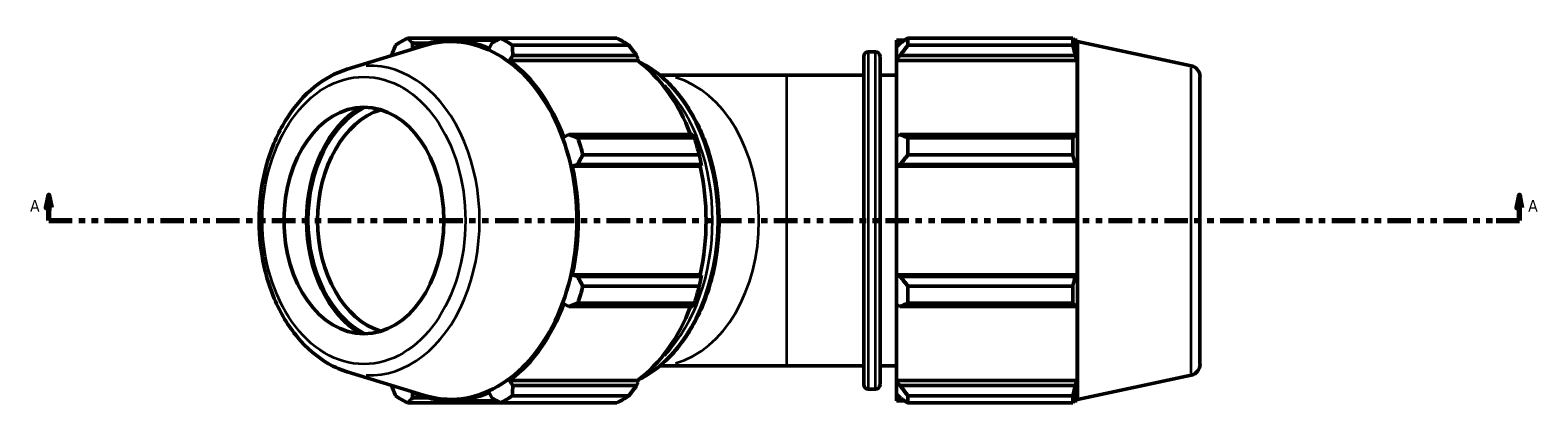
# Model space of a CAD drawing. Header units: inches. Extents: x -0.3 to 58.8, y -17.9 to 44.3.
# Tile 8 of 9: x 11.6 to 34.9, y 26.9 to 32.8. Entities that reach past the tile are written whole.
import ezdxf

# ---------------------------------------------------------------- set-up
doc = ezdxf.new("R2010")
doc.units = ezdxf.units.IN
doc.header["$MEASUREMENT"] = 0
doc.linetypes.add('DOUBLE_DASH_CHAIN', pattern=[1.2403, 0.6614, -0.0827, 0.1654, -0.0827, 0.1654, -0.0827])
for name, color, linetype, lineweight in [('Section Line (ANSI)', 7, 'DOUBLE_DASH_CHAIN', 70), ('Visible (ANSI)', 7, 'Continuous', 50), ('Visible Narrow (ANSI)', 7, 'Continuous', 35)]:
    doc.layers.add(name, color=color, linetype=linetype, lineweight=lineweight)
doc.styles.add('Label Text (ANSI)', font='tahoma.ttf')

# ---------------------------------------------------------------- blocks, each defined once
blk = doc.blocks.new('2dTransSection0')
at = {"layer": 'Section Line (ANSI)', "linetype": 'Continuous'}
for p, q in [((11.921, 30.215), (11.882, 30.019)), ((11.921, 30.019), (11.921, 30.215)), ((11.961, 30.019), (11.921, 30.215)), ((34.62, 30.215), (34.581, 30.019)), ((34.62, 30.019), (34.62, 30.215)), ((34.659, 30.019), (34.62, 30.215)), ((11.882, 30.019), (11.961, 30.019)), ((11.921, 29.822), (11.921, 30.019)), ((11.921, 29.822), (12.28, 29.822)), ((34.262, 29.822), (34.62, 29.822)), ((34.581, 30.019), (34.659, 30.019)), ((34.62, 29.822), (34.62, 30.019))]:
    blk.add_line(p, q, dxfattribs=at)
at = {"layer": 'Section Line (ANSI)', "linetype": 'DOUBLE_DASH_CHAIN', "ltscale": 0.545821}
blk.add_line((11.921, 29.822), (34.62, 29.822), dxfattribs=at)
at = {"layer": 'Section Line (ANSI)', "linetype": 'Continuous', "flags": 128}
for points in [[(11.961, 30.019), (11.921, 30.215), (11.882, 30.019), (11.961, 30.019)], [(34.659, 30.019), (34.62, 30.215), (34.581, 30.019), (34.659, 30.019)]]:
    blk.add_lwpolyline(points, dxfattribs=at)
at = {"layer": 'Section Line (ANSI)'}
for points in [[(11.961, 30.019), (11.921, 30.215), (11.882, 30.019), (11.961, 30.019)], [(34.659, 30.019), (34.62, 30.215), (34.581, 30.019), (34.659, 30.019)]]:
    blk.add_solid(points, dxfattribs=at)
at = {"layer": 'Section Line (ANSI)', "char_height": 0.18, "attachment_point": 7, "style": 'Label Text (ANSI)'}
for insert in [(11.632, 29.96), (34.757, 29.96)]:
    blk.add_mtext('A', dxfattribs=dict(at, insert=insert))

msp = doc.modelspace()

# ---------------------------------------------------------------- linework, layer by layer
at = {"layer": 'Visible (ANSI)'}
for p, q in [((18.89, 32.635), (17.458, 32.635)), ((18.833, 32.602), (18.126, 32.602)), ((18.89, 32.635), (20.688, 32.635)), ((25.003, 32.602), (25.003, 32.502)), ((25.003, 32.602), (25.13, 32.602)), ((25.182, 32.635), (25.182, 32.527)), ((25.182, 32.635), (27.725, 32.635)), ((27.725, 32.527), (27.725, 32.635)), ((27.742, 32.602), (27.793, 32.602)), ((27.793, 32.474), (27.793, 32.602)), ((27.8, 32.581), (27.793, 32.602)), ((16.524, 32.154), (17.706, 32.518)), ((17.209, 32.368), (17.21, 32.365)), ((17.535, 32.474), (17.536, 32.559)), ((17.536, 32.559), (17.781, 32.559)), ((18.757, 32.559), (18.717, 32.474)), ((19.034, 32.288), (19.084, 32.368)), ((20.873, 32.527), (19.075, 32.527)), ((19.084, 32.368), (20.994, 32.368)), ((20.994, 32.368), (21.017, 32.315)), ((24.499, 27.29), (24.499, 32.353)), ((24.569, 32.423), (24.681, 32.423)), ((24.751, 32.353), (24.751, 27.29)), ((25.063, 32.559), (25.003, 32.502)), ((25.003, 32.315), (25.003, 32.502)), ((25.003, 32.315), (25.063, 32.368)), ((25.063, 32.368), (27.764, 32.368)), ((27.725, 32.527), (25.182, 32.527)), ((27.793, 32.474), (27.764, 32.559)), ((27.764, 32.368), (27.793, 32.288)), ((27.8, 27.063), (27.8, 32.581)), ((29.552, 32.208), (27.8, 32.581)), ((21.007, 32.288), (19.034, 32.288)), ((21.017, 32.315), (21.007, 32.288)), ((25.003, 32.288), (25.003, 32.315)), ((25.003, 32.288), (25.003, 31.12)), ((25.003, 32.288), (27.793, 32.288)), ((27.793, 31.106), (27.793, 32.288)), ((23.31, 32.064), (21.35, 32.064)), ((23.31, 32.064), (24.499, 32.064)), ((24.751, 32.064), (25.003, 32.064)), ((29.69, 32.038), (29.69, 27.606)), ((19.947, 31.147), (19.87, 31.106)), ((21.857, 31.147), (19.947, 31.147)), ((20.087, 31.095), (21.885, 31.095)), ((25.063, 31.147), (25.003, 31.12)), ((25.003, 30.667), (25.003, 31.12)), ((27.764, 31.147), (25.063, 31.147)), ((25.182, 31.095), (25.182, 30.834)), ((25.182, 31.095), (27.725, 31.095)), ((27.725, 30.834), (27.725, 31.095)), ((27.793, 31.106), (27.764, 31.147)), ((21.961, 30.834), (20.163, 30.834)), ((27.725, 30.834), (25.182, 30.834)), ((20.001, 30.658), (20.082, 30.685)), ((21.974, 30.658), (20.001, 30.658)), ((20.082, 30.685), (21.992, 30.685)), ((21.994, 30.667), (21.974, 30.658)), ((21.992, 30.685), (21.994, 30.667)), ((25.003, 30.667), (25.063, 30.685)), ((25.003, 30.658), (25.003, 30.667)), ((25.003, 30.658), (25.003, 28.986)), ((25.003, 30.658), (27.793, 30.658)), ((25.063, 30.685), (27.764, 30.685)), ((27.764, 30.685), (27.793, 30.658)), ((27.793, 28.986), (27.793, 30.658)), ((20.082, 28.959), (20.001, 28.986)), ((21.974, 28.986), (20.001, 28.986)), ((21.992, 28.959), (20.082, 28.959)), ((21.974, 28.986), (21.994, 28.977)), ((21.994, 28.977), (21.992, 28.959)), ((25.003, 28.977), (25.003, 28.986)), ((25.003, 28.986), (27.793, 28.986)), ((25.003, 28.524), (25.003, 28.977)), ((25.063, 28.959), (25.003, 28.977)), ((27.764, 28.959), (25.063, 28.959)), ((27.793, 28.986), (27.764, 28.959)), ((20.163, 28.809), (21.961, 28.809)), ((25.182, 28.809), (25.182, 28.548)), ((25.182, 28.809), (27.725, 28.809)), ((27.725, 28.548), (27.725, 28.809)), ((19.87, 28.538), (19.947, 28.496)), ((19.947, 28.496), (21.857, 28.496)), ((21.885, 28.548), (20.087, 28.548)), ((25.003, 28.524), (25.003, 27.355)), ((25.003, 28.524), (25.063, 28.496)), ((25.063, 28.496), (27.764, 28.496)), ((27.725, 28.548), (25.182, 28.548)), ((27.764, 28.496), (27.793, 28.538)), ((27.793, 27.355), (27.793, 28.538)), ((16.524, 27.49), (17.706, 27.126)), ((21.35, 27.579), (23.31, 27.579)), ((23.31, 27.579), (24.499, 27.579)), ((24.751, 27.579), (25.003, 27.579)), ((17.21, 27.279), (17.209, 27.276)), ((19.084, 27.276), (19.034, 27.355)), ((21.007, 27.355), (19.034, 27.355)), ((20.994, 27.276), (19.084, 27.276)), ((21.017, 27.329), (20.994, 27.276)), ((21.007, 27.355), (21.017, 27.329)), ((25.003, 27.329), (25.003, 27.355)), ((25.003, 27.355), (27.793, 27.355)), ((25.003, 27.141), (25.003, 27.329)), ((25.063, 27.276), (25.003, 27.329)), ((27.764, 27.276), (25.063, 27.276)), ((27.793, 27.355), (27.764, 27.276)), ((29.552, 27.435), (27.8, 27.063)), ((17.458, 27.008), (18.89, 27.008)), ((17.536, 27.084), (17.535, 27.17)), ((17.781, 27.084), (17.536, 27.084)), ((18.833, 27.041), (18.126, 27.041)), ((18.717, 27.17), (18.757, 27.084)), ((20.688, 27.008), (18.89, 27.008)), ((19.075, 27.117), (20.873, 27.117)), ((24.569, 27.22), (24.681, 27.22)), ((25.003, 27.141), (25.003, 27.041)), ((25.003, 27.141), (25.063, 27.084)), ((25.003, 27.041), (25.13, 27.041)), ((25.182, 27.117), (25.182, 27.008)), ((25.182, 27.117), (27.725, 27.117)), ((27.725, 27.008), (25.182, 27.008)), ((27.725, 27.008), (27.725, 27.117)), ((27.742, 27.041), (27.793, 27.041)), ((27.764, 27.084), (27.793, 27.17)), ((27.793, 27.041), (27.793, 27.17)), ((27.8, 27.063), (27.793, 27.041))]:
    msp.add_line(p, q, dxfattribs=at)
for centre, radius, start, end in [((24.569, 32.353), 0.0698, 90, 180), ((24.681, 32.353), 0.0698, 0, 90), ((29.516, 32.038), 0.175, 0, 78), ((29.516, 27.606), 0.175, 282, 0), ((24.569, 27.29), 0.0698, 180, 270), ((24.681, 27.29), 0.0698, 270, 0)]:
    msp.add_arc(centre, radius, start, end, dxfattribs=at)
for centre, major_axis, start_param, end_param in [((18.174, 29.822), (0, 2.99), 0.345435, 0.439963), ((18.126, 29.822), (0, 2.781), 5.977753, 6.588618), ((18.121, 29.822), (0, -2.759), 6.068995, 9.638969), ((18.174, 29.822), (0, 2.99), 5.843222, 5.93775), ((19.972, 29.822), (0, 2.99), 5.843222, 5.93775), ((18.126, 29.822), (0, 2.781), 5.192355, 5.80322), ((20.099, 29.822), (0, -2.781), 2.067629, 2.661627), ((17.23, 29.822), (0, 1.88), 0.381747, 2.759846), ((17.23, 29.822), (0, 1.851), 0.338189, 2.803403), ((17.304, 29.822), (0, -1.746), 3.353583, 6.071195), ((18.174, 29.822), (0, 2.99), 5.057824, 5.152352), ((19.972, 29.822), (0, -2.99), 1.916232, 2.010759), ((18.126, 29.822), (0, 2.781), 4.406956, 5.017822), ((20.099, 29.822), (0, -2.781), 1.265364, 1.876229), ((18.174, 29.822), (0, 2.99), 4.272426, 4.366954), ((19.972, 29.822), (0, -2.99), 1.130833, 1.225361), ((18.126, 29.822), (0, 2.781), 3.621558, 4.232423), ((20.099, 29.822), (0, -2.781), 0.479966, 1.073963), ((18.174, 29.822), (0, -2.99), 5.843222, 5.93775), ((18.126, 29.822), (0, -2.781), 5.977753, 6.588618), ((18.174, 29.822), (0, -2.99), 0.345435, 0.439963), ((19.972, 29.822), (0, -2.99), 0.345435, 0.439963)]:
    msp.add_ellipse(centre, major_axis=major_axis, ratio=0.707107, start_param=start_param, end_param=end_param, dxfattribs=at)
msp.add_ellipse((16.785, 29.822), major_axis=(0, 1.746), ratio=0.707107, dxfattribs=at)
for points, weights in [([(17.458, 32.635), (17.498, 32.596), (17.536, 32.559)], [2.72970964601, 2.7638150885, 2.7960622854]), ([(18.757, 32.559), (18.822, 32.596), (18.89, 32.635)], [2.7960622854, 2.7638150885, 2.72970964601]), ([(25.182, 32.635), (25.12, 32.596), (25.063, 32.559)], [1.01599284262, 1.01137109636, 1.00594852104]), ([(27.725, 32.635), (27.745, 32.596), (27.764, 32.559)], [1, 1.00082188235, 1.00082677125]), ([(17.209, 32.368), (17.241, 32.446), (17.274, 32.527)], [2.7960622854, 2.7638150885, 2.72970964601]), ([(19.075, 32.527), (19.079, 32.446), (19.084, 32.368)], [2.72970964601, 2.7638150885, 2.7960622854]), ([(20.873, 32.527), (20.935, 32.446), (20.994, 32.368)], [1.01853758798, 1.01399128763, 1.00864122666]), ([(25.063, 32.368), (25.12, 32.446), (25.182, 32.527)], [1.00594852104, 1.01137109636, 1.01599284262]), ([(27.764, 32.368), (27.745, 32.446), (27.725, 32.527)], [1.00082677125, 1.00082188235, 1]), ([(19.947, 31.147), (20.015, 31.122), (20.087, 31.095)], [2.7960622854, 2.7638150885, 2.72970964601]), ([(21.857, 31.147), (21.871, 31.122), (21.885, 31.095)], [1.01456526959, 1.01981372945, 1.02425253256]), ([(25.182, 31.095), (25.12, 31.122), (25.063, 31.147)], [1.01599284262, 1.01137109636, 1.00594852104]), ([(27.725, 31.095), (27.745, 31.122), (27.764, 31.147)], [1, 1.00082188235, 1.00082677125]), ([(20.163, 30.834), (20.122, 30.758), (20.082, 30.685)], [2.74138513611, 2.7756364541, 2.80802157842]), ([(21.961, 30.834), (21.978, 30.758), (21.992, 30.685)], [1.01977521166, 1.01525202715, 1.00992380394]), ([(25.063, 30.685), (25.12, 30.758), (25.182, 30.834)], [1.00594852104, 1.01137109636, 1.01599284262]), ([(27.764, 30.685), (27.745, 30.758), (27.725, 30.834)], [1.00082677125, 1.00082188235, 1]), ([(20.082, 28.959), (20.122, 28.886), (20.163, 28.809)], [2.80802157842, 2.7756364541, 2.74138513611]), ([(21.992, 28.959), (21.978, 28.886), (21.961, 28.809)], [1.00992380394, 1.01525202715, 1.01977521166]), ([(25.182, 28.809), (25.12, 28.886), (25.063, 28.959)], [1.01599284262, 1.01137109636, 1.00594852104]), ([(27.725, 28.809), (27.745, 28.886), (27.764, 28.959)], [1, 1.00082188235, 1.00082677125]), ([(20.087, 28.548), (20.015, 28.522), (19.947, 28.496)], [2.74138513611, 2.7756364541, 2.80802157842]), ([(21.885, 28.548), (21.871, 28.522), (21.857, 28.496)], [1.02425253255, 1.01981372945, 1.01456526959]), ([(25.063, 28.496), (25.12, 28.522), (25.182, 28.548)], [1.00594852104, 1.01137109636, 1.01599284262]), ([(27.764, 28.496), (27.745, 28.522), (27.725, 28.548)], [1.00082677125, 1.00082188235, 1]), ([(17.274, 27.117), (17.241, 27.198), (17.209, 27.276)], [2.74138513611, 2.7756364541, 2.80802157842]), ([(19.084, 27.276), (19.079, 27.198), (19.075, 27.117)], [2.80802157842, 2.7756364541, 2.74138513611]), ([(20.994, 27.276), (20.935, 27.198), (20.873, 27.117)], [1.00864122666, 1.01399128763, 1.01853758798]), ([(25.182, 27.117), (25.12, 27.198), (25.063, 27.276)], [1.01599284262, 1.01137109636, 1.00594852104]), ([(27.725, 27.117), (27.745, 27.198), (27.764, 27.276)], [1, 1.00082188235, 1.00082677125]), ([(17.536, 27.084), (17.498, 27.047), (17.458, 27.008)], [2.80802157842, 2.7756364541, 2.74138513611]), ([(18.89, 27.008), (18.822, 27.047), (18.757, 27.084)], [2.74138513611, 2.7756364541, 2.80802157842]), ([(25.063, 27.084), (25.12, 27.047), (25.182, 27.008)], [1.00594852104, 1.01137109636, 1.01599284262]), ([(27.764, 27.084), (27.745, 27.047), (27.725, 27.008)], [1.00082677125, 1.00082188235, 1])]:
    msp.add_rational_spline(points, weights, degree=2, dxfattribs=at)
for points, knots in [([(16.524, 32.154), (16.346, 32.099), (16.176, 32.007), (15.862, 31.753), (15.718, 31.589), (15.474, 31.207), (15.375, 30.987), (15.23, 30.514), (15.186, 30.262), (15.157, 29.751), (15.173, 29.493), (15.263, 28.995), (15.337, 28.755), (15.538, 28.32), (15.664, 28.124), (15.958, 27.799), (16.125, 27.668), (16.376, 27.542), (16.449, 27.513), (16.524, 27.49)], [3.355783, 3.355783, 3.355783, 3.355783, 3.659678, 3.659678, 3.977942, 3.977942, 4.304739, 4.304739, 4.633342, 4.633342, 4.961905, 4.961905, 5.290527, 5.290527, 5.618682, 5.618682, 5.942052, 5.942052, 6.068995, 6.068995, 6.068995, 6.068995]), ([(21.023, 27.367), (21.196, 27.452), (21.36, 27.573), (21.667, 27.888), (21.808, 28.089), (22.038, 28.542), (22.126, 28.794), (22.243, 29.326), (22.27, 29.605), (22.261, 30.161), (22.224, 30.437), (22.09, 30.961), (21.993, 31.208), (21.747, 31.647), (21.599, 31.839), (21.305, 32.11), (21.167, 32.206), (21.023, 32.276)], [0.33365, 0.33365, 0.33365, 0.33365, 0.627427, 0.627427, 0.948409, 0.948409, 1.27132, 1.27132, 1.594439, 1.594439, 1.917516, 1.917516, 2.240639, 2.240639, 2.563429, 2.563429, 2.807943, 2.807943, 2.807943, 2.807943])]:
    msp.add_open_spline(points, degree=3, knots=knots, dxfattribs=at)
at = {"layer": 'Visible Narrow (ANSI)'}
for p, q in [((24.569, 32.391), (24.569, 27.253)), ((24.681, 27.253), (24.681, 32.391)), ((29.552, 27.465), (29.552, 32.179)), ((23.31, 27.607), (23.31, 32.037))]:
    msp.add_line(p, q, dxfattribs=at)
for centre, major_axis, start_param, end_param in [((16.882, 29.822), (0, -2.387), 6.247493, 9.46047), ((20.406, 29.822), (0, 2.601), 3.614741, 5.810037), ((20.326, 29.822), (0, 2.601), 3.785343, 5.639435), ((21.296, 29.822), (0, -2.243), 0.188659, 2.952933), ((20.277, 29.822), (0, -2.531), 1.431079, 1.710513)]:
    msp.add_ellipse(centre, major_axis=major_axis, ratio=0.707107, start_param=start_param, end_param=end_param, dxfattribs=at)
msp.add_ellipse((16.785, 29.822), major_axis=(0, -2.216), ratio=0.707107, dxfattribs=at)

# ---------------------------------------------------------------- block references
at = {"layer": 'Section Line (ANSI)'}
msp.add_blockref('2dTransSection0', (0, 0), dxfattribs=at)

doc.saveas('drawing.dxf')
